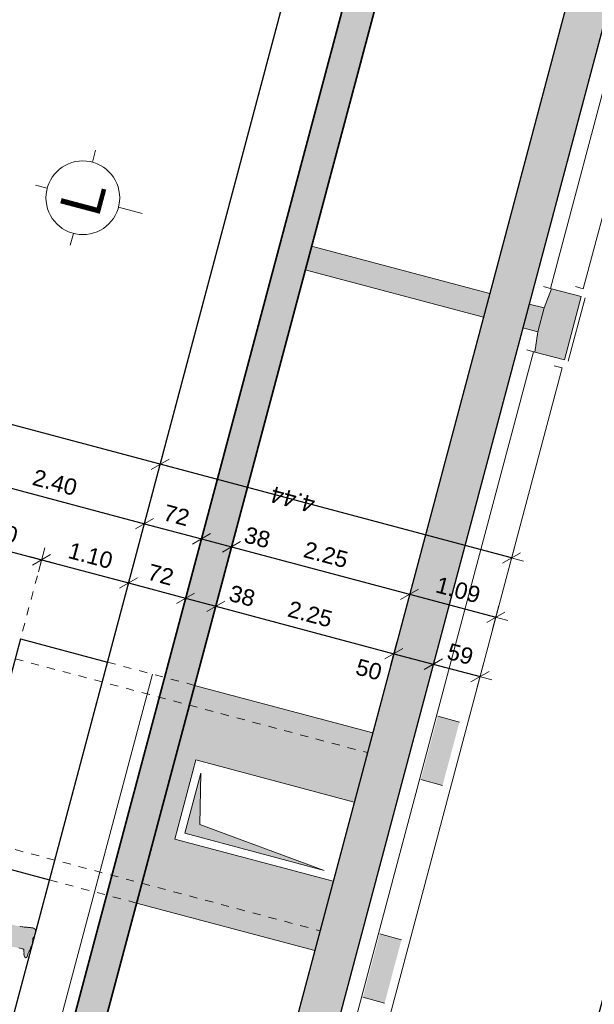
# Model space of a CAD drawing. Header units: metres. Extents: x 4462557 to 4462755, y 5328146 to 5328388.
# Tile 96 of 149: x 4462613.39 to 4462620.41, y 5328304.46 to 5328316.48. Entities that reach past the tile are written whole.
import ezdxf

# ---------------------------------------------------------------- set-up
doc = ezdxf.new("R2010")
doc.units = ezdxf.units.M
doc.header["$PDMODE"] = 65
doc.linetypes.add('AUSGEZOGEN', pattern=[0])
doc.linetypes.add('VERDECKT2_S2', pattern=[0.15, 0.1, -0.05])
for name, color, linetype, lineweight in [('Maßlinie_Allgemein', 7, 'AUSGEZOGEN', 13), ('Raum', 7, 'AUSGEZOGEN', 13), ('Schraffur', 7, 'AUSGEZOGEN', 158), ('Standard', 7, 'AUSGEZOGEN', 13)]:
    doc.layers.add(name, color=color, linetype=linetype, lineweight=lineweight)
doc.styles.add('ARIAL', font='ARIAL.TTF')
doc.dimstyles.new('_DIMSTYLE_10', dxfattribs={"dimtxt": 0.2, "dimasz": 0.3, "dimexe": 0, "dimexo": 1e-06, "dimgap": 0.1, "dimtad": 2, "dimdec": 3, "dimrnd": 0.005, "dimzin": 4, "dimdsep": 46, "dimtxsty": 'ARIAL', "dimblk1": 'ALL_ML_STRICH', "dimblk2": 'ALL_ML_STRICH', "dimsah": 1, "dimcen": 0, "dimse1": 1, "dimse2": 1, "dimclrd": 7, "dimclre": 7, "dimclrt": 7, "dimadec": 0, "dimazin": 0, "dimtfac": 1, "dimtdec": 0, "dimtix": 1, "dimtmove": 2, "dimatfit": 3, "dimfxl": 0, "dimtzin": 0, "dimlwd": 0, "dimlwe": 13, "dimarcsym": 0})
doc.dimstyles.new('_DIMSTYLE_18', dxfattribs={"dimtxt": 0.2, "dimasz": 0.3, "dimexe": 0, "dimexo": 0, "dimgap": 0.1, "dimtad": 2, "dimrnd": 0.01, "dimzin": 4, "dimdsep": 46, "dimtxsty": 'ARIAL', "dimblk1": 'ALL_ML_STRICH', "dimblk2": 'ALL_ML_STRICH', "dimsah": 1, "dimcen": 0, "dimclrd": 7, "dimclre": 7, "dimclrt": 7, "dimadec": 0, "dimazin": 0, "dimtfac": 1, "dimtdec": 0, "dimtix": 1, "dimtmove": 2, "dimatfit": 3, "dimfxl": 0, "dimtzin": 0, "dimlwd": 0, "dimlwe": 13, "dimarcsym": 0})
doc.dimstyles.new('_DIMSTYLE_19', dxfattribs={"dimtxt": 0.2, "dimasz": 0.3, "dimexe": 0, "dimexo": 0, "dimgap": 0.1, "dimtad": 2, "dimdec": 1, "dimlfac": 100, "dimrnd": 1, "dimzin": 4, "dimdsep": 46, "dimtxsty": 'ARIAL', "dimblk1": 'ALL_ML_STRICH', "dimblk2": 'ALL_ML_STRICH', "dimsah": 1, "dimcen": 0, "dimclrd": 7, "dimclre": 7, "dimclrt": 7, "dimadec": 0, "dimazin": 0, "dimtfac": 1, "dimtdec": 0, "dimtix": 1, "dimtmove": 2, "dimatfit": 3, "dimfxl": 0, "dimtvp": 1.2, "dimtzin": 0, "dimlwd": 0, "dimlwe": 13, "dimarcsym": 0})
doc.dimstyles.new('_DIMSTYLE_3', dxfattribs={"dimtxt": 0.2, "dimasz": 0.3, "dimexe": 0, "dimexo": 0, "dimgap": 0.1, "dimtad": 2, "dimrnd": 0.005, "dimzin": 4, "dimdsep": 46, "dimtxsty": 'ARIAL', "dimblk1": 'ALL_ML_STRICH', "dimblk2": 'ALL_ML_STRICH', "dimsah": 1, "dimcen": 0, "dimclrd": 7, "dimclre": 7, "dimclrt": 7, "dimadec": 0, "dimazin": 0, "dimtfac": 1, "dimtdec": 0, "dimtix": 1, "dimtmove": 2, "dimatfit": 3, "dimfxl": 0, "dimtzin": 0, "dimlwd": 0, "dimlwe": 13, "dimarcsym": 0})
doc.dimstyles.new('_DIMSTYLE_34', dxfattribs={"dimtxt": 0.2, "dimasz": 0.3, "dimexe": 0, "dimexo": 0, "dimgap": 0.1, "dimtad": 0, "dimdec": 1, "dimlfac": 100, "dimrnd": 1, "dimzin": 4, "dimdsep": 46, "dimtxsty": 'ARIAL', "dimblk1": 'ALL_ML_STRICH', "dimblk2": 'ALL_ML_STRICH', "dimsah": 1, "dimcen": 0, "dimclrd": 7, "dimclre": 7, "dimclrt": 7, "dimadec": 0, "dimazin": 0, "dimtfac": 1, "dimtdec": 0, "dimtix": 1, "dimtmove": 2, "dimatfit": 3, "dimfxl": 0, "dimtvp": 1.2, "dimtzin": 0, "dimlwd": 0, "dimlwe": 13, "dimarcsym": 0})
doc.dimstyles.new('_DIMSTYLE_5', dxfattribs={"dimtxt": 0.2, "dimasz": 0.3, "dimexe": 0, "dimexo": 0, "dimgap": 0.1, "dimtad": 2, "dimdec": 3, "dimrnd": 0.005, "dimzin": 4, "dimdsep": 46, "dimtxsty": 'ARIAL', "dimblk1": 'ALL_ML_STRICH', "dimblk2": 'ALL_ML_STRICH', "dimsah": 1, "dimcen": 0, "dimclrd": 7, "dimclre": 7, "dimclrt": 7, "dimadec": 0, "dimazin": 0, "dimtfac": 1, "dimtdec": 0, "dimtix": 1, "dimtmove": 2, "dimatfit": 3, "dimfxl": 0, "dimtzin": 0, "dimlwd": 0, "dimlwe": 13, "dimarcsym": 0})

# ---------------------------------------------------------------- blocks, each defined once
blk = doc.blocks.new('COMPLEXOBJECT_28')
at = {"layer": 'Standard', "color": 7, "linetype": 'AUSGEZOGEN', "lineweight": 18}
for p, q in [((4462614.28, 5328314.743), (4462614.319, 5328314.888)), ((4462613.729, 5328314.424), (4462613.584, 5328314.462)), ((4462614.599, 5328314.192), (4462614.889, 5328314.115)), ((4462614.048, 5328313.873), (4462614.01, 5328313.728))]:
    blk.add_line(p, q, dxfattribs=at)
blk.add_circle((4462614.164, 5328314.308), 0.45, dxfattribs=at)
blk = doc.blocks.new('ALL_ML_STRICH')
at = {"color": 0, "linetype": 'ByBlock', "lineweight": -2}
for p, q in [((0, -0.5), (0, 0.5)), ((-1, 0), (0.5, 0)), ((-0.3, -0.3), (0.3, 0.3))]:
    blk.add_line(p, q, dxfattribs=at)
blk = doc.blocks.new('*D159')
at = {"layer": 'DEFPOINTS', "color": 7, "linetype": 'AUSGEZOGEN', "lineweight": 13}
for p in [(4462629.534, 5328312.248), (4462615.183, 5328245.736), (4462620.256, 5328244.385)]:
    blk.add_point(p, dxfattribs=at)
at = {"layer": 'Maßlinie_Allgemein', "color": 7, "linetype": 'AUSGEZOGEN', "lineweight": -2}
blk.add_line((4462615.183, 5328245.736), (4462632.675, 5328311.412), dxfattribs=at)
at = {"layer": 'Maßlinie_Allgemein', "color": 7, "linetype": 'AUSGEZOGEN', "lineweight": 13, "xscale": 0.3, "yscale": 0.3, "zscale": 0.3}
for p, rotation in [((4462632.675, 5328311.412), 75.08618508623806), ((4462615.183, 5328245.736), 255.0861850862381)]:
    blk.add_blockref('ALL_ML_STRICH', p, dxfattribs=dict(at, rotation=rotation))
at = {"layer": 'Maßlinie_Allgemein', "color": 7, "linetype": 'AUSGEZOGEN', "lineweight": 13, "insert": (4462623.739, 5328278.652), "char_height": 0.2, "width": 1.2, "attachment_point": 5, "rotation": 75.0862, "style": 'ARIAL'}
blk.add_mtext('\\A1;{\\A1;{67.96\\H0.132000;\\S5^ ;}}', dxfattribs=at)
blk = doc.blocks.new('*D481')
at = {"layer": 'DEFPOINTS', "color": 7, "linetype": 'AUSGEZOGEN', "lineweight": 13}
for p in [(4462612.404, 5328310.223), (4462612.211, 5328309.499), (4462613.403, 5328308.922)]:
    blk.add_point(p, dxfattribs=at)
at = {"layer": 'Maßlinie_Allgemein', "color": 7, "linetype": 'AUSGEZOGEN', "lineweight": -2}
for p, q in [((4462612.404, 5328310.223), (4462612.404, 5328310.223)), ((4462612.404, 5328310.223), (4462613.66, 5328309.889)), ((4462613.66, 5328309.889), (4462613.66, 5328309.889))]:
    blk.add_line(p, q, dxfattribs=at)
at = {"layer": 'Maßlinie_Allgemein', "color": 7, "linetype": 'AUSGEZOGEN', "lineweight": 13, "xscale": 0.3, "yscale": 0.3, "zscale": 0.3}
for p, rotation in [((4462612.404, 5328310.223), 165.0861852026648), ((4462613.66, 5328309.889), 345.0861852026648)]:
    blk.add_blockref('ALL_ML_STRICH', p, dxfattribs=dict(at, rotation=rotation))
at = {"layer": 'Maßlinie_Allgemein', "color": 7, "linetype": 'AUSGEZOGEN', "lineweight": 13, "insert": (4462613.099, 5328310.249), "char_height": 0.2, "width": 0.8, "attachment_point": 5, "rotation": 345.0862, "style": 'ARIAL'}
blk.add_mtext('\\A1;{\\A1;{1.30\\H0.132000;\\S^ ;}}', dxfattribs=at)
blk = doc.blocks.new('*D482')
at = {"layer": 'DEFPOINTS', "color": 7, "linetype": 'AUSGEZOGEN', "lineweight": 13}
for p in [(4462613.66, 5328309.889), (4462613.403, 5328308.922), (4462614.466, 5328308.639)]:
    blk.add_point(p, dxfattribs=at)
at = {"layer": 'Maßlinie_Allgemein', "color": 7, "linetype": 'AUSGEZOGEN', "lineweight": -2}
for p, q in [((4462613.66, 5328309.889), (4462613.66, 5328309.889)), ((4462613.66, 5328309.889), (4462614.723, 5328309.606)), ((4462614.723, 5328309.606), (4462614.723, 5328309.606))]:
    blk.add_line(p, q, dxfattribs=at)
at = {"layer": 'Maßlinie_Allgemein', "color": 7, "linetype": 'AUSGEZOGEN', "lineweight": 13, "xscale": 0.3, "yscale": 0.3, "zscale": 0.3}
for p, rotation in [((4462613.66, 5328309.889), 165.0861852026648), ((4462614.723, 5328309.606), 345.0861852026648)]:
    blk.add_blockref('ALL_ML_STRICH', p, dxfattribs=dict(at, rotation=rotation))
at = {"layer": 'Maßlinie_Allgemein', "color": 7, "linetype": 'AUSGEZOGEN', "lineweight": 13, "insert": (4462614.258, 5328309.94), "char_height": 0.2, "width": 0.8, "attachment_point": 5, "rotation": 345.0862, "style": 'ARIAL'}
blk.add_mtext('\\A1;{\\A1;{1.10\\H0.132000;\\S^ ;}}', dxfattribs=at)
blk = doc.blocks.new('*D483')
at = {"layer": 'DEFPOINTS', "color": 7, "linetype": 'AUSGEZOGEN', "lineweight": 13}
for p in [(4462614.723, 5328309.606), (4462614.466, 5328308.639), (4462615.161, 5328308.454)]:
    blk.add_point(p, dxfattribs=at)
at = {"layer": 'Maßlinie_Allgemein', "color": 7, "linetype": 'AUSGEZOGEN', "lineweight": -2}
for p, q in [((4462614.723, 5328309.606), (4462614.723, 5328309.606)), ((4462614.723, 5328309.606), (4462615.419, 5328309.42)), ((4462615.419, 5328309.42), (4462615.419, 5328309.42))]:
    blk.add_line(p, q, dxfattribs=at)
at = {"layer": 'Maßlinie_Allgemein', "color": 7, "linetype": 'AUSGEZOGEN', "lineweight": 13, "xscale": 0.3, "yscale": 0.3, "zscale": 0.3}
for p, rotation in [((4462614.723, 5328309.606), 165.0861852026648), ((4462615.419, 5328309.42), 345.0861852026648)]:
    blk.add_blockref('ALL_ML_STRICH', p, dxfattribs=dict(at, rotation=rotation))
at = {"layer": 'Maßlinie_Allgemein', "color": 7, "linetype": 'AUSGEZOGEN', "lineweight": 13, "insert": (4462615.115, 5328309.708), "char_height": 0.2, "width": 0.8, "attachment_point": 5, "rotation": 345.0862, "style": 'ARIAL'}
blk.add_mtext('\\A1;{\\A1;{72\\H0.132000;\\S^ ;}}', dxfattribs=at)
blk = doc.blocks.new('*D484')
at = {"layer": 'DEFPOINTS', "color": 7, "linetype": 'AUSGEZOGEN', "lineweight": 13}
for p in [(4462615.419, 5328309.42), (4462615.161, 5328308.454), (4462615.529, 5328308.356)]:
    blk.add_point(p, dxfattribs=at)
at = {"layer": 'Maßlinie_Allgemein', "color": 7, "linetype": 'AUSGEZOGEN', "lineweight": -2}
for p, q in [((4462615.419, 5328309.42), (4462615.419, 5328309.42)), ((4462615.419, 5328309.42), (4462615.786, 5328309.322)), ((4462615.786, 5328309.322), (4462615.786, 5328309.322))]:
    blk.add_line(p, q, dxfattribs=at)
at = {"layer": 'Maßlinie_Allgemein', "color": 7, "linetype": 'AUSGEZOGEN', "lineweight": 13, "xscale": 0.3, "yscale": 0.3, "zscale": 0.3}
for p, rotation in [((4462615.419, 5328309.42), 165.0861852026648), ((4462615.786, 5328309.322), 345.0861852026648)]:
    blk.add_blockref('ALL_ML_STRICH', p, dxfattribs=dict(at, rotation=rotation))
at = {"layer": 'Maßlinie_Allgemein', "color": 7, "linetype": 'AUSGEZOGEN', "lineweight": 13, "insert": (4462616.109, 5328309.448), "char_height": 0.2, "width": 0.8, "attachment_point": 5, "rotation": 345.0862, "style": 'ARIAL'}
blk.add_mtext('\\A1;{\\A1;{38\\H0.132000;\\S^ ;}}', dxfattribs=at)
blk = doc.blocks.new('*D485')
at = {"layer": 'DEFPOINTS', "color": 7, "linetype": 'AUSGEZOGEN', "lineweight": 13}
for p in [(4462615.786, 5328309.322), (4462615.529, 5328308.356), (4462617.703, 5328307.777)]:
    blk.add_point(p, dxfattribs=at)
at = {"layer": 'Maßlinie_Allgemein', "color": 7, "linetype": 'AUSGEZOGEN', "lineweight": -2}
for p, q in [((4462615.786, 5328309.322), (4462615.786, 5328309.322)), ((4462615.786, 5328309.322), (4462617.96, 5328308.743)), ((4462617.96, 5328308.743), (4462617.96, 5328308.743))]:
    blk.add_line(p, q, dxfattribs=at)
at = {"layer": 'Maßlinie_Allgemein', "color": 7, "linetype": 'AUSGEZOGEN', "lineweight": 13, "xscale": 0.3, "yscale": 0.3, "zscale": 0.3}
for p, rotation in [((4462615.786, 5328309.322), 165.0861852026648), ((4462617.96, 5328308.743), 345.0861852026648)]:
    blk.add_blockref('ALL_ML_STRICH', p, dxfattribs=dict(at, rotation=rotation))
at = {"layer": 'Maßlinie_Allgemein', "color": 7, "linetype": 'AUSGEZOGEN', "lineweight": 13, "insert": (4462616.939, 5328309.226), "char_height": 0.2, "width": 0.8, "attachment_point": 5, "rotation": 345.0862, "style": 'ARIAL'}
blk.add_mtext('\\A1;{\\A1;{2.25\\H0.132000;\\S^ ;}}', dxfattribs=at)
blk = doc.blocks.new('*D486')
at = {"layer": 'DEFPOINTS', "color": 7, "linetype": 'AUSGEZOGEN', "lineweight": 13}
for p in [(4462617.96, 5328308.743), (4462617.703, 5328307.777), (4462616.127, 5328299.918)]:
    blk.add_point(p, dxfattribs=at)
at = {"layer": 'Maßlinie_Allgemein', "color": 7, "linetype": 'AUSGEZOGEN', "lineweight": -2}
for p, q in [((4462617.96, 5328308.743), (4462617.96, 5328308.743)), ((4462617.96, 5328308.743), (4462618.443, 5328308.615)), ((4462618.443, 5328308.615), (4462618.443, 5328308.615))]:
    blk.add_line(p, q, dxfattribs=at)
at = {"layer": 'Maßlinie_Allgemein', "color": 7, "linetype": 'AUSGEZOGEN', "lineweight": 13, "xscale": 0.3, "yscale": 0.3, "zscale": 0.3}
for p, rotation in [((4462617.96, 5328308.743), 165.0861852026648), ((4462618.443, 5328308.615), 345.0861852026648)]:
    blk.add_blockref('ALL_ML_STRICH', p, dxfattribs=dict(at, rotation=rotation))
at = {"layer": 'Maßlinie_Allgemein', "color": 7, "linetype": 'AUSGEZOGEN', "lineweight": 13, "insert": (4462617.656, 5328308.549), "char_height": 0.2, "width": 0.8, "attachment_point": 5, "rotation": 345.0862, "style": 'ARIAL'}
blk.add_mtext('\\A1;{\\A1;{50\\H0.132000;\\S^ ;}}', dxfattribs=at)
blk = doc.blocks.new('*D487')
at = {"layer": 'DEFPOINTS', "color": 7, "linetype": 'AUSGEZOGEN', "lineweight": 13}
for p in [(4462618.443, 5328308.615), (4462616.127, 5328299.918), (4462616.761, 5328300.008)]:
    blk.add_point(p, dxfattribs=at)
at = {"layer": 'Maßlinie_Allgemein', "color": 7, "linetype": 'AUSGEZOGEN', "lineweight": -2}
for p, q in [((4462618.443, 5328308.615), (4462618.443, 5328308.615)), ((4462618.443, 5328308.615), (4462619.013, 5328308.463)), ((4462619.013, 5328308.463), (4462619.013, 5328308.463))]:
    blk.add_line(p, q, dxfattribs=at)
at = {"layer": 'Maßlinie_Allgemein', "color": 7, "linetype": 'AUSGEZOGEN', "lineweight": 13, "xscale": 0.3, "yscale": 0.3, "zscale": 0.3}
for p, rotation in [((4462618.443, 5328308.615), 165.0861852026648), ((4462619.013, 5328308.463), 345.0861852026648)]:
    blk.add_blockref('ALL_ML_STRICH', p, dxfattribs=dict(at, rotation=rotation))
at = {"layer": 'Maßlinie_Allgemein', "color": 7, "linetype": 'AUSGEZOGEN', "lineweight": 13, "insert": (4462618.772, 5328308.738), "char_height": 0.2, "width": 0.8, "attachment_point": 5, "rotation": 345.0862, "style": 'ARIAL'}
blk.add_mtext('\\A1;{\\A1;{59\\H0.132000;\\S^ ;}}', dxfattribs=at)
blk = doc.blocks.new('*D489')
at = {"layer": 'DEFPOINTS', "color": 7, "linetype": 'AUSGEZOGEN', "lineweight": 13}
for p in [(4462612.597, 5328310.948), (4462612.211, 5328309.499), (4462614.466, 5328308.639)]:
    blk.add_point(p, dxfattribs=at)
at = {"layer": 'Maßlinie_Allgemein', "color": 7, "linetype": 'AUSGEZOGEN', "lineweight": -2}
for p, q in [((4462612.597, 5328310.948), (4462612.597, 5328310.948)), ((4462612.597, 5328310.948), (4462614.916, 5328310.33)), ((4462614.916, 5328310.33), (4462614.916, 5328310.33))]:
    blk.add_line(p, q, dxfattribs=at)
at = {"layer": 'Maßlinie_Allgemein', "color": 7, "linetype": 'AUSGEZOGEN', "lineweight": 13, "xscale": 0.3, "yscale": 0.3, "zscale": 0.3}
for p, rotation in [((4462612.597, 5328310.948), 165.0861851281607), ((4462614.916, 5328310.33), 345.0861851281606)]:
    blk.add_blockref('ALL_ML_STRICH', p, dxfattribs=dict(at, rotation=rotation))
at = {"layer": 'Maßlinie_Allgemein', "color": 7, "linetype": 'AUSGEZOGEN', "lineweight": 13, "insert": (4462613.823, 5328310.832), "char_height": 0.2, "width": 0.8, "attachment_point": 5, "rotation": 345.0862, "style": 'ARIAL'}
blk.add_mtext('\\A1;{\\A1;{2.40\\H0.132000;\\S^ ;}}', dxfattribs=at)
blk = doc.blocks.new('*D490')
at = {"layer": 'DEFPOINTS', "color": 7, "linetype": 'AUSGEZOGEN', "lineweight": 13}
for p in [(4462614.916, 5328310.33), (4462614.466, 5328308.639), (4462615.161, 5328308.454)]:
    blk.add_point(p, dxfattribs=at)
at = {"layer": 'Maßlinie_Allgemein', "color": 7, "linetype": 'AUSGEZOGEN', "lineweight": -2}
for p, q in [((4462614.916, 5328310.33), (4462614.916, 5328310.33)), ((4462614.916, 5328310.33), (4462615.612, 5328310.145)), ((4462615.612, 5328310.145), (4462615.612, 5328310.145))]:
    blk.add_line(p, q, dxfattribs=at)
at = {"layer": 'Maßlinie_Allgemein', "color": 7, "linetype": 'AUSGEZOGEN', "lineweight": 13, "xscale": 0.3, "yscale": 0.3, "zscale": 0.3}
for p, rotation in [((4462614.916, 5328310.33), 165.0861851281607), ((4462615.612, 5328310.145), 345.0861851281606)]:
    blk.add_blockref('ALL_ML_STRICH', p, dxfattribs=dict(at, rotation=rotation))
at = {"layer": 'Maßlinie_Allgemein', "color": 7, "linetype": 'AUSGEZOGEN', "lineweight": 13, "insert": (4462615.308, 5328310.433), "char_height": 0.2, "width": 0.8, "attachment_point": 5, "rotation": 345.0862, "style": 'ARIAL'}
blk.add_mtext('\\A1;{\\A1;{72\\H0.132000;\\S^ ;}}', dxfattribs=at)
blk = doc.blocks.new('*D491')
at = {"layer": 'DEFPOINTS', "color": 7, "linetype": 'AUSGEZOGEN', "lineweight": 13}
for p in [(4462615.612, 5328310.145), (4462615.161, 5328308.454), (4462615.529, 5328308.356)]:
    blk.add_point(p, dxfattribs=at)
at = {"layer": 'Maßlinie_Allgemein', "color": 7, "linetype": 'AUSGEZOGEN', "lineweight": -2}
for p, q in [((4462615.612, 5328310.145), (4462615.612, 5328310.145)), ((4462615.612, 5328310.145), (4462615.979, 5328310.047)), ((4462615.979, 5328310.047), (4462615.979, 5328310.047))]:
    blk.add_line(p, q, dxfattribs=at)
at = {"layer": 'Maßlinie_Allgemein', "color": 7, "linetype": 'AUSGEZOGEN', "lineweight": 13, "xscale": 0.3, "yscale": 0.3, "zscale": 0.3}
for p, rotation in [((4462615.612, 5328310.145), 165.0861851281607), ((4462615.979, 5328310.047), 345.0861851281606)]:
    blk.add_blockref('ALL_ML_STRICH', p, dxfattribs=dict(at, rotation=rotation))
at = {"layer": 'Maßlinie_Allgemein', "color": 7, "linetype": 'AUSGEZOGEN', "lineweight": 13, "insert": (4462616.294, 5328310.162), "char_height": 0.2, "width": 0.8, "attachment_point": 5, "rotation": 345.0862, "style": 'ARIAL'}
blk.add_mtext('\\A1;{\\A1;{38\\H0.132000;\\S^ ;}}', dxfattribs=at)
blk = doc.blocks.new('*D492')
at = {"layer": 'DEFPOINTS', "color": 7, "linetype": 'AUSGEZOGEN', "lineweight": 13}
for p in [(4462615.979, 5328310.047), (4462615.529, 5328308.356), (4462617.703, 5328307.777)]:
    blk.add_point(p, dxfattribs=at)
at = {"layer": 'Maßlinie_Allgemein', "color": 7, "linetype": 'AUSGEZOGEN', "lineweight": -2}
for p, q in [((4462615.979, 5328310.047), (4462615.979, 5328310.047)), ((4462615.979, 5328310.047), (4462618.153, 5328309.468)), ((4462618.153, 5328309.468), (4462618.153, 5328309.468))]:
    blk.add_line(p, q, dxfattribs=at)
at = {"layer": 'Maßlinie_Allgemein', "color": 7, "linetype": 'AUSGEZOGEN', "lineweight": 13, "xscale": 0.3, "yscale": 0.3, "zscale": 0.3}
for p, rotation in [((4462615.979, 5328310.047), 165.0861851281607), ((4462618.153, 5328309.468), 345.0861851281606)]:
    blk.add_blockref('ALL_ML_STRICH', p, dxfattribs=dict(at, rotation=rotation))
at = {"layer": 'Maßlinie_Allgemein', "color": 7, "linetype": 'AUSGEZOGEN', "lineweight": 13, "insert": (4462617.132, 5328309.951), "char_height": 0.2, "width": 0.8, "attachment_point": 5, "rotation": 345.0862, "style": 'ARIAL'}
blk.add_mtext('\\A1;{\\A1;{2.25\\H0.132000;\\S^ ;}}', dxfattribs=at)
blk = doc.blocks.new('*D493')
at = {"layer": 'DEFPOINTS', "color": 7, "linetype": 'AUSGEZOGEN', "lineweight": 13}
for p in [(4462618.153, 5328309.468), (4462617.703, 5328307.777), (4462616.761, 5328300.008)]:
    blk.add_point(p, dxfattribs=at)
at = {"layer": 'Maßlinie_Allgemein', "color": 7, "linetype": 'AUSGEZOGEN', "lineweight": -2}
for p, q in [((4462618.153, 5328309.468), (4462618.153, 5328309.468)), ((4462618.153, 5328309.468), (4462619.206, 5328309.188)), ((4462619.206, 5328309.188), (4462619.206, 5328309.188))]:
    blk.add_line(p, q, dxfattribs=at)
at = {"layer": 'Maßlinie_Allgemein', "color": 7, "linetype": 'AUSGEZOGEN', "lineweight": 13, "xscale": 0.3, "yscale": 0.3, "zscale": 0.3}
for p, rotation in [((4462618.153, 5328309.468), 165.0861851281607), ((4462619.206, 5328309.188), 345.0861851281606)]:
    blk.add_blockref('ALL_ML_STRICH', p, dxfattribs=dict(at, rotation=rotation))
at = {"layer": 'Maßlinie_Allgemein', "color": 7, "linetype": 'AUSGEZOGEN', "lineweight": 13, "insert": (4462618.746, 5328309.521), "char_height": 0.2, "width": 0.8, "attachment_point": 5, "rotation": 345.0862, "style": 'ARIAL'}
blk.add_mtext('\\A1;{\\A1;{1.09\\H0.132000;\\S^ ;}}', dxfattribs=at)
blk = doc.blocks.new('*D494')
at = {"layer": 'DEFPOINTS', "color": 7, "linetype": 'AUSGEZOGEN', "lineweight": 13}
for p in [(4462619.399, 5328309.912), (4462614.466, 5328308.639), (4462616.761, 5328300.008)]:
    blk.add_point(p, dxfattribs=at)
at = {"layer": 'Maßlinie_Allgemein', "color": 7, "linetype": 'AUSGEZOGEN', "lineweight": -2}
for p, q in [((4462615.109, 5328311.055), (4462615.109, 5328311.055)), ((4462619.399, 5328309.912), (4462615.109, 5328311.055)), ((4462619.399, 5328309.912), (4462619.399, 5328309.912))]:
    blk.add_line(p, q, dxfattribs=at)
at = {"layer": 'Maßlinie_Allgemein', "color": 7, "linetype": 'AUSGEZOGEN', "lineweight": 13, "xscale": 0.3, "yscale": 0.3, "zscale": 0.3}
for p, rotation in [((4462615.109, 5328311.055), 165.0861850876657), ((4462619.399, 5328309.912), 345.0861850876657)]:
    blk.add_blockref('ALL_ML_STRICH', p, dxfattribs=dict(at, rotation=rotation))
at = {"layer": 'Maßlinie_Allgemein', "color": 7, "linetype": 'AUSGEZOGEN', "lineweight": 13, "insert": (4462616.727, 5328310.624), "char_height": 0.2, "width": 0.8, "attachment_point": 5, "rotation": 165.0862, "style": 'ARIAL'}
blk.add_mtext('\\A1;{\\A1;{4.44\\H0.132000;\\S^ ;}}', dxfattribs=at)
blk = doc.blocks.new('*D495')
at = {"layer": 'DEFPOINTS', "color": 7, "linetype": 'AUSGEZOGEN', "lineweight": 13}
for p in [(4462615.109, 5328311.055), (4462614.466, 5328308.639), (4462610.925, 5328308.159)]:
    blk.add_point(p, dxfattribs=at)
at = {"layer": 'Maßlinie_Allgemein', "color": 7, "linetype": 'AUSGEZOGEN', "lineweight": -2}
for p, q in [((4462611.923, 5328311.904), (4462611.923, 5328311.904)), ((4462615.109, 5328311.055), (4462611.923, 5328311.904)), ((4462615.109, 5328311.055), (4462615.109, 5328311.055))]:
    blk.add_line(p, q, dxfattribs=at)
at = {"layer": 'Maßlinie_Allgemein', "color": 7, "linetype": 'AUSGEZOGEN', "lineweight": 13, "xscale": 0.3, "yscale": 0.3, "zscale": 0.3}
for p, rotation in [((4462611.923, 5328311.904), 165.0861850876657), ((4462615.109, 5328311.055), 345.0861850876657)]:
    blk.add_blockref('ALL_ML_STRICH', p, dxfattribs=dict(at, rotation=rotation))
at = {"layer": 'Maßlinie_Allgemein', "color": 7, "linetype": 'AUSGEZOGEN', "lineweight": 13, "insert": (4462612.99, 5328311.623), "char_height": 0.2, "width": 0.8, "attachment_point": 5, "rotation": 165.0862, "style": 'ARIAL'}
blk.add_mtext('\\A1;{\\A1;{3.30\\H0.132000;\\S^ ;}}', dxfattribs=at)
blk = doc.blocks.new('*D507')
at = {"layer": 'DEFPOINTS', "color": 7, "linetype": 'AUSGEZOGEN', "lineweight": 13}
for p in [(4462624.585, 5328330.936), (4462600.576, 5328252.213), (4462607.63, 5328250.335)]:
    blk.add_point(p, dxfattribs=at)
at = {"layer": 'Maßlinie_Allgemein', "color": 7, "linetype": 'AUSGEZOGEN', "lineweight": -2}
for p, q in [((4462607.63, 5328250.335), (4462628.798, 5328329.814)), ((4462628.798, 5328329.814), (4462628.798, 5328329.814)), ((4462607.63, 5328250.335), (4462607.63, 5328250.335))]:
    blk.add_line(p, q, dxfattribs=at)
at = {"layer": 'Maßlinie_Allgemein', "color": 7, "linetype": 'AUSGEZOGEN', "lineweight": 13, "xscale": 0.3, "yscale": 0.3, "zscale": 0.3}
for p, rotation in [((4462628.798, 5328329.814), 75.08618496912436), ((4462607.63, 5328250.335), 255.0861849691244)]:
    blk.add_blockref('ALL_ML_STRICH', p, dxfattribs=dict(at, rotation=rotation))
at = {"layer": 'Maßlinie_Allgemein', "color": 7, "linetype": 'AUSGEZOGEN', "lineweight": 13, "insert": (4462618.019, 5328290.132), "char_height": 0.2, "width": 1, "attachment_point": 5, "rotation": 75.0862, "style": 'ARIAL'}
blk.add_mtext('\\A1;{\\A1;{82.25\\H0.132000;\\S^ ;}}', dxfattribs=at)
blk = doc.blocks.new('*D510')
at = {"layer": 'DEFPOINTS', "color": 7, "linetype": 'AUSGEZOGEN', "lineweight": 13}
for p in [(4462624.585, 5328330.936), (4462595.124, 5328235.125), (4462603.743, 5328232.829)]:
    blk.add_point(p, dxfattribs=at)
at = {"layer": 'Maßlinie_Allgemein', "color": 7, "linetype": 'AUSGEZOGEN', "lineweight": -2}
for p, q in [((4462603.743, 5328232.829), (4462629.523, 5328329.621)), ((4462629.523, 5328329.621), (4462629.523, 5328329.621)), ((4462603.743, 5328232.829), (4462603.743, 5328232.829))]:
    blk.add_line(p, q, dxfattribs=at)
at = {"layer": 'Maßlinie_Allgemein', "color": 7, "linetype": 'AUSGEZOGEN', "lineweight": 13, "xscale": 0.3, "yscale": 0.3, "zscale": 0.3}
for p, rotation in [((4462629.523, 5328329.621), 75.08618496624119), ((4462603.743, 5328232.829), 255.0861849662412)]:
    blk.add_blockref('ALL_ML_STRICH', p, dxfattribs=dict(at, rotation=rotation))
at = {"layer": 'Maßlinie_Allgemein', "color": 7, "linetype": 'AUSGEZOGEN', "lineweight": 13, "insert": (4462616.441, 5328281.296), "char_height": 0.2, "width": 1.4, "attachment_point": 5, "rotation": 75.0862, "style": 'ARIAL'}
blk.add_mtext('\\A1;{\\A1;{100.16\\H0.132000;\\S5^ ;}}', dxfattribs=at)
blk = doc.blocks.new('*D517')
at = {"layer": 'DEFPOINTS', "color": 7, "linetype": 'AUSGEZOGEN', "lineweight": 13}
for p in [(4462624.337, 5328330.743), (4462613.407, 5328289.704), (4462616.354, 5328288.919)]:
    blk.add_point(p, dxfattribs=at)
at = {"layer": 'Maßlinie_Allgemein', "color": 7, "linetype": 'AUSGEZOGEN', "lineweight": -2}
for p, q in [((4462616.354, 5328288.919), (4462627.284, 5328329.958)), ((4462627.284, 5328329.958), (4462627.284, 5328329.958)), ((4462616.354, 5328288.919), (4462616.354, 5328288.919))]:
    blk.add_line(p, q, dxfattribs=at)
at = {"layer": 'Maßlinie_Allgemein', "color": 7, "linetype": 'AUSGEZOGEN', "lineweight": 13, "xscale": 0.3, "yscale": 0.3, "zscale": 0.3}
for p, rotation in [((4462627.284, 5328329.958), 75.08618456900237), ((4462616.354, 5328288.919), 255.0861845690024)]:
    blk.add_blockref('ALL_ML_STRICH', p, dxfattribs=dict(at, rotation=rotation))
at = {"layer": 'Maßlinie_Allgemein', "color": 7, "linetype": 'AUSGEZOGEN', "lineweight": 13, "insert": (4462621.627, 5328309.497), "char_height": 0.2, "width": 1, "attachment_point": 5, "rotation": 75.0862, "style": 'ARIAL'}
blk.add_mtext('\\A1;{\\A1;{42.47\\H0.132000;\\S^ ;}}', dxfattribs=at)
blk = doc.blocks.new('*D525')
at = {"layer": 'DEFPOINTS', "color": 7, "linetype": 'AUSGEZOGEN', "lineweight": 13}
for p in [(4462624.52, 5328330.694), (4462603.297, 5328251.747), (4462606.969, 5328250.769)]:
    blk.add_point(p, dxfattribs=at)
at = {"layer": 'Maßlinie_Allgemein', "color": 7, "linetype": 'AUSGEZOGEN', "lineweight": -2}
for p, q in [((4462606.969, 5328250.769), (4462628.009, 5328329.765)), ((4462628.009, 5328329.765), (4462628.009, 5328329.765)), ((4462606.969, 5328250.769), (4462606.969, 5328250.769))]:
    blk.add_line(p, q, dxfattribs=at)
at = {"layer": 'Maßlinie_Allgemein', "color": 7, "linetype": 'AUSGEZOGEN', "lineweight": 13, "xscale": 0.3, "yscale": 0.3, "zscale": 0.3}
for p, rotation in [((4462628.009, 5328329.765), 75.08618456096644), ((4462606.969, 5328250.769), 255.0861845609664)]:
    blk.add_blockref('ALL_ML_STRICH', p, dxfattribs=dict(at, rotation=rotation))
at = {"layer": 'Maßlinie_Allgemein', "color": 7, "linetype": 'AUSGEZOGEN', "lineweight": 13, "insert": (4462617.294, 5328290.325), "char_height": 0.2, "width": 1, "attachment_point": 5, "rotation": 75.0862, "style": 'ARIAL'}
blk.add_mtext('\\A1;{\\A1;{81.75\\H0.132000;\\S^ ;}}', dxfattribs=at)

msp = doc.modelspace()

# ---------------------------------------------------------------- hatches: boundary and pattern name
at = {"layer": 'Schraffur', "linetype": 'AUSGEZOGEN', "lineweight": 18}
h = msp.add_hatch(dxfattribs=at)
h.set_pattern_fill('SCHRAFFUR_7', scale=0.1, angle=65, style=0, pattern_type=2)
h.set_pattern_definition([(110, (0, 0), (-0.281907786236, -0.102606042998), []), (110, (-0.14095, -0.0513), (-0.281907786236, -0.102606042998), [0.1, -0.05])])
h.paths.add_polyline_path([(4462610.7493, 5328290.4117), (4462616.95696, 5328313.7192), (4462621.74396, 5328331.69264), (4462621.37677, 5328331.79044), (4462616.58976, 5328313.81699), (4462610.44644, 5328290.75108), (4462610.32407, 5328290.68018), (4462610.28547, 5328290.53524)], flags=0)
at = {"layer": 'Standard', "linetype": 'AUSGEZOGEN', "lineweight": 18}
for color, points in [(254, [(4462613.40681, 5328289.7039), (4462619.61448, 5328313.0114), (4462624.33714, 5328330.74326), (4462623.85383, 5328330.87199), (4462619.13117, 5328313.14012), (4462612.92351, 5328289.83263)]), (255, [(4462617.47759, 5328306.93155), (4462617.70279, 5328307.77708), (4462615.52858, 5328308.35615), (4462614.82083, 5328305.69879), (4462616.99503, 5328305.11972), (4462617.22023, 5328305.96524), (4462615.2876, 5328306.47997), (4462615.54496, 5328307.44629)])]:
    msp.add_hatch(color=color, dxfattribs=at).paths.add_polyline_path(points)
at = {"layer": 'Standard', "linetype": 'AUSGEZOGEN', "lineweight": 13}
for color, points in [(255, [(4462619.05396, 5328312.85023), (4462619.13117, 5328313.14012), (4462616.95696, 5328313.7192), (4462616.87975, 5328313.4293)]), (255, [(4462619.79771, 5328312.9626), (4462619.7205, 5328312.6727), (4462619.68032, 5328312.42469), (4462620.04269, 5328312.32818), (4462620.24858, 5328313.10123), (4462619.88621, 5328313.19774)]), (255, [(4462619.53727, 5328312.7215), (4462619.7205, 5328312.6727), (4462619.79771, 5328312.9626), (4462619.61448, 5328313.0114)]), (255, [(4462618.55628, 5328307.13582), (4462618.76217, 5328307.90887), (4462618.49644, 5328307.97964), (4462618.29054, 5328307.20659)]), (255, [(4462615.40997, 5328306.55087), (4462617.11068, 5328306.0979), (4462615.59352, 5328306.65721), (4462615.60556, 5328307.28527)]), (176, [(4462612.88975, 5328305.15974), (4462612.90655, 5328305.15882), (4462612.9222, 5328305.15891), (4462612.94001, 5328305.15914), (4462612.95548, 5328305.15857), (4462612.97312, 5328305.15813), (4462612.9866, 5328305.1581), (4462612.99942, 5328305.15823), (4462613.00923, 5328305.15775), (4462613.01922, 5328305.15793), (4462613.02903, 5328305.15745), (4462613.04282, 5328305.1559), (4462613.05547, 5328305.15538), (4462613.06643, 5328305.15388), (4462613.07659, 5328305.15471), (4462613.08826, 5328305.15587), (4462613.1021, 5328305.15715), (4462613.12106, 5328305.15637), (4462613.14484, 5328305.155), (4462613.15549, 5328305.15501), (4462613.16747, 5328305.15466), (4462613.18029, 5328305.15479), (4462613.19095, 5328305.1548), (4462613.20376, 5328305.15493), (4462613.21875, 5328305.15521), (4462613.23209, 5328305.15733), (4462613.24412, 5328305.15981), (4462613.26569, 5328305.16614), (4462613.27868, 5328305.16694), (4462613.29397, 5328305.1657), (4462613.31541, 5328305.16355), (4462613.33318, 5328305.16094), (4462613.35011, 5328305.15786), (4462613.36439, 5328305.15547), (4462613.38181, 5328305.15154), (4462613.39657, 5328305.14832), (4462613.41116, 5328305.14443), (4462613.42195, 5328305.14227), (4462613.43225, 5328305.14095), (4462613.44162, 5328305.13348), (4462613.44312, 5328305.12314), (4462613.44264, 5328305.11332), (4462613.44512, 5328305.1013), (4462613.44579, 5328305.09047), (4462613.44544, 5328305.0785), (4462613.44664, 5328305.059), (4462613.45385, 5328305.04075), (4462613.46936, 5328305.03236), (4462613.48086, 5328305.03285), (4462613.48607, 5328305.04708), (4462613.49702, 5328305.08819), (4462613.50289, 5328305.10225), (4462613.50868, 5328305.11065), (4462613.51942, 5328305.12697), (4462613.5256, 5328305.15018), (4462613.52909, 5328305.1606), (4462613.53744, 5328305.1733), (4462613.54296, 5328305.18602), (4462613.54768, 5328305.2011), (4462613.54931, 5328305.22055), (4462613.55112, 5328305.23001), (4462613.55165, 5328305.24265), (4462613.55164, 5328305.25331), (4462613.55385, 5328305.26691), (4462613.56335, 5328305.27859), (4462613.57395, 5328305.29707), (4462613.57899, 5328305.31064), (4462613.58605, 5328305.33717), (4462613.58742, 5328305.35029), (4462613.58732, 5328305.37659), (4462613.56327, 5328305.39294), (4462613.55333, 5328305.39559), (4462613.54369, 5328305.39673), (4462613.53423, 5328305.39854), (4462613.52393, 5328305.39987), (4462613.50961, 5328305.39942), (4462613.49383, 5328305.40149), (4462613.48238, 5328305.40383), (4462613.47239, 5328305.40365), (4462613.45891, 5328305.40369), (4462613.44578, 5328305.40506), (4462613.43216, 5328305.40727), (4462613.4227, 5328305.40907), (4462613.40546, 5328305.41366), (4462613.39269, 5328305.41636), (4462613.38106, 5328305.41804), (4462613.3701, 5328305.41953), (4462613.35733, 5328305.42222), (4462613.34672, 5328305.42505), (4462613.33261, 5328305.4281), (4462613.21658, 5328305.459), (4462613.19567, 5328305.46315), (4462613.18289, 5328305.46584), (4462613.16826, 5328305.4669), (4462613.15544, 5328305.46676), (4462613.13944, 5328305.46535), (4462613.12057, 5328305.46114), (4462613.10621, 5328305.45787), (4462613.08742, 5328305.44867), (4462613.07098, 5328305.44026), (4462613.06965, 5328305.45126), (4462613.06108, 5328305.45639), (4462613.05007, 5328305.45506), (4462613.0399, 5328305.45422), (4462613.00211, 5328305.46428), (4462612.98292, 5328305.47224), (4462612.96869, 5328305.47745), (4462612.95958, 5328305.48058), (4462612.94999, 5328305.48456), (4462612.93956, 5328305.48805), (4462612.92435, 5328305.49494), (4462612.91475, 5328305.49891), (4462612.90499, 5328305.50223), (4462612.89508, 5328305.5077), (4462612.87987, 5328305.51459), (4462612.86038, 5328305.52404), (4462612.84897, 5328305.52922), (4462612.83872, 5328305.53336), (4462612.8278, 5328305.53769), (4462612.81741, 5328305.54401), (4462612.80004, 5328305.55077), (4462612.78465, 5328305.557), (4462612.77024, 5328305.56155), (4462612.75627, 5328305.56243), (4462612.74509, 5328305.56043), (4462612.74009, 5328305.56034), (4462612.72763, 5328305.56153), (4462612.71764, 5328305.56136), (4462612.70681, 5328305.56068), (4462612.68714, 5328305.55882), (4462612.67856, 5328305.56395), (4462612.6821, 5328305.57721), (4462612.68549, 5328305.59264), (4462612.68748, 5328305.60276), (4462612.69702, 5328305.61727), (4462612.69304, 5328305.62897), (4462612.68234, 5328305.64745), (4462612.67473, 5328305.66155), (4462612.66611, 5328305.67449), (4462612.66562, 5328305.68599), (4462612.66544, 5328305.69598), (4462612.6573, 5328305.70809), (4462612.64824, 5328305.71405), (4462612.64002, 5328305.7205), (4462612.63272, 5328305.73309), (4462612.63272, 5328305.74375), (4462612.63209, 5328305.75741), (4462612.62736, 5328305.77429), (4462612.61768, 5328305.78326), (4462612.60207, 5328305.786), (4462612.58731, 5328305.78922), (4462612.57422, 5328305.79341), (4462612.55658, 5328305.8045), (4462612.54619, 5328305.81082), (4462612.53465, 5328305.81815), (4462612.5337, 5328305.81864), (4462612.50283, 5328305.70276), (4462612.51126, 5328305.70366), (4462612.52474, 5328305.70362), (4462612.5377, 5328305.7016), (4462612.55038, 5328305.69324), (4462612.56732, 5328305.6795), (4462612.5762, 5328305.67287), (4462612.5846, 5328305.66709), (4462612.59384, 5328305.66179), (4462612.60622, 5328305.65494), (4462612.61458, 5328305.64632), (4462612.62068, 5328305.63191), (4462612.61804, 5328305.62197), (4462612.6149, 5328305.61286), (4462612.60301, 5328305.60822), (4462612.55129, 5328305.62199), (4462612.53458, 5328305.62857), (4462612.52119, 5328305.62362), (4462612.51208, 5328305.62675), (4462612.48954, 5328305.63276), (4462612.48432, 5328305.63326), (4462612.37028, 5328305.20507), (4462612.38854, 5328305.20021), (4462612.40352, 5328305.20048), (4462612.41603, 5328305.20212), (4462612.42619, 5328305.20296), (4462612.44078, 5328305.20974), (4462612.45205, 5328305.21738), (4462612.45311, 5328305.23202), (4462612.44965, 5328305.24571), (4462612.44633, 5328305.25725), (4462612.45495, 5328305.26561), (4462612.46772, 5328305.26291), (4462612.48448, 5328305.25916), (4462612.49619, 5328305.26315), (4462612.50804, 5328305.26496), (4462612.51944, 5328305.25979), (4462612.53589, 5328305.24689), (4462612.54761, 5328305.24022), (4462612.55751, 5328305.23474), (4462612.57952, 5328305.22675), (4462612.58996, 5328305.22326), (4462612.60782, 5328305.21566), (4462612.61675, 5328305.21186), (4462612.6263, 5328305.20506), (4462612.63602, 5328305.19892), (4462612.65039, 5328305.19154), (4462612.68752, 5328305.18165), (4462612.69698, 5328305.17984), (4462612.71042, 5328305.17697), (4462612.72518, 5328305.17375), (4462612.73513, 5328305.1711), (4462612.7529, 5328305.1685), (4462612.7632, 5328305.16717), (4462612.77434, 5328305.16634), (4462612.7941, 5328305.16321), (4462612.80656, 5328305.16202), (4462612.82155, 5328305.16229), (4462612.83485, 5328305.16158), (4462612.85284, 5328305.16248), (4462612.87079, 5328305.16053)]), (255, [(4462618.05442, 5328305.2515), (4462617.78868, 5328305.32228), (4462617.58279, 5328304.54923), (4462617.84852, 5328304.47845)])]:
    msp.add_hatch(color=color, dxfattribs=at).paths.add_polyline_path(points)

# ---------------------------------------------------------------- linework, layer by layer
at = {"layer": 'Raum', "color": 52, "linetype": 'AUSGEZOGEN', "lineweight": 13}
msp.add_lwpolyline([(4462613.39269, 5328305.41636), (4462613.40546, 5328305.41366), (4462613.4227, 5328305.40907), (4462613.43216, 5328305.40727), (4462613.44578, 5328305.40506), (4462613.45891, 5328305.40369), (4462613.47239, 5328305.40365), (4462613.48238, 5328305.40383), (4462613.49383, 5328305.40149), (4462613.50961, 5328305.39942), (4462613.52393, 5328305.39987), (4462613.53423, 5328305.39854), (4462613.54369, 5328305.39673), (4462613.55333, 5328305.39559), (4462613.56327, 5328305.39294), (4462613.58732, 5328305.37659), (4462613.58742, 5328305.35029), (4462613.58605, 5328305.33717), (4462613.57899, 5328305.31064), (4462613.57395, 5328305.29707), (4462613.56335, 5328305.27859), (4462613.55385, 5328305.26691), (4462613.55164, 5328305.25331), (4462613.55165, 5328305.24265), (4462613.55112, 5328305.23001), (4462613.54931, 5328305.22055), (4462613.54768, 5328305.2011), (4462613.54296, 5328305.18602), (4462613.53744, 5328305.1733), (4462613.52909, 5328305.1606), (4462613.5256, 5328305.15018), (4462613.51942, 5328305.12697), (4462613.50868, 5328305.11065), (4462613.50289, 5328305.10225), (4462613.49702, 5328305.08819), (4462613.48607, 5328305.04708), (4462613.48086, 5328305.03285), (4462613.46936, 5328305.03236), (4462613.45385, 5328305.04075), (4462613.44664, 5328305.059), (4462613.44544, 5328305.0785), (4462613.44579, 5328305.09047), (4462613.44512, 5328305.1013), (4462613.44264, 5328305.11332), (4462613.44312, 5328305.12314), (4462613.44162, 5328305.13348), (4462613.43225, 5328305.14095), (4462613.42195, 5328305.14227), (4462613.41116, 5328305.14443), (4462613.39657, 5328305.14832), (4462613.38181, 5328305.15154)], dxfattribs=at)
at = {"layer": 'Standard', "color": 7, "linetype": 'AUSGEZOGEN', "lineweight": 35}
for p, q in [((4462621.33816, 5328331.64549), (4462610.44644, 5328290.75108)), ((4462618.24379, 5328318.55077), (4462610.7493, 5328290.4117))]:
    msp.add_line(p, q, dxfattribs=at)
at = {"layer": 'Standard', "color": 7, "linetype": 'AUSGEZOGEN', "lineweight": 25}
for p, q in [((4462623.85383, 5328330.87199), (4462619.13117, 5328313.14012)), ((4462624.33714, 5328330.74326), (4462619.61448, 5328313.0114)), ((4462606.20825, 5328277.63623), (4462620.06324, 5328329.65661)), ((4462619.13117, 5328313.14012), (4462612.92351, 5328289.83263)), ((4462619.61448, 5328313.0114), (4462613.40681, 5328289.7039)), ((4462613.40258, 5328308.92239), (4462612.69483, 5328306.26502)), ((4462613.40258, 5328308.92239), (4462614.46553, 5328308.63928)), ((4462612.69483, 5328306.26502), (4462613.75777, 5328305.98192))]:
    msp.add_line(p, q, dxfattribs=at)
at = {"layer": 'Standard', "color": 7, "linetype": 'AUSGEZOGEN', "lineweight": 13}
for p, q in [((4462619.87182, 5328313.20157), (4462621.02995, 5328317.54999)), ((4462621.38099, 5328317.35301), (4462620.27432, 5328313.19786)), ((4462619.88621, 5328313.19774), (4462619.78958, 5328313.22348)), ((4462620.27432, 5328313.19786), (4462620.17769, 5328313.2236)), ((4462619.83348, 5328313.05656), (4462619.83311, 5328313.05665)), ((4462619.83323, 5328313.05662), (4462619.83354, 5328313.0578)), ((4462620.091, 5328312.31531), (4462620.2969, 5328313.08836)), ((4462619.70423, 5328312.57227), (4462619.70455, 5328312.57346)), ((4462619.70479, 5328312.5734), (4462619.70443, 5328312.5735)), ((4462616.38459, 5328300.108), (4462619.66595, 5328312.42852)), ((4462619.68032, 5328312.42469), (4462619.58369, 5328312.45042)), ((4462616.78701, 5328300.1043), (4462620.01695, 5328312.23154)), ((4462620.01695, 5328312.23154), (4462619.92032, 5328312.25728)), ((4462618.76217, 5328307.90887), (4462618.49644, 5328307.97964)), ((4462615.60556, 5328307.28527), (4462615.40997, 5328306.55087)), ((4462615.60556, 5328307.28527), (4462615.59352, 5328306.65721)), ((4462618.29054, 5328307.20659), (4462618.55628, 5328307.13582)), ((4462615.59352, 5328306.65721), (4462617.11068, 5328306.0979)), ((4462615.40997, 5328306.55087), (4462617.11068, 5328306.0979)), ((4462618.05442, 5328305.2515), (4462617.78868, 5328305.32228)), ((4462617.58279, 5328304.54923), (4462617.84852, 5328304.47845))]:
    msp.add_line(p, q, dxfattribs=at)
at = {"layer": 'Standard', "color": 7, "linetype": 'AUSGEZOGEN', "lineweight": 18}
for p, q in [((4462619.13117, 5328313.14012), (4462616.95696, 5328313.7192)), ((4462619.05396, 5328312.85023), (4462616.87975, 5328313.4293)), ((4462619.79771, 5328312.9626), (4462619.88621, 5328313.19774)), ((4462620.24858, 5328313.10123), (4462619.88621, 5328313.19774)), ((4462619.79771, 5328312.9626), (4462619.61448, 5328313.0114)), ((4462620.04269, 5328312.32818), (4462620.24858, 5328313.10123)), ((4462619.79771, 5328312.9626), (4462619.7205, 5328312.6727)), ((4462619.7205, 5328312.6727), (4462619.53727, 5328312.7215)), ((4462619.7205, 5328312.6727), (4462619.68032, 5328312.42469)), ((4462619.68032, 5328312.42469), (4462620.04269, 5328312.32818)), ((4462615.01639, 5328308.49257), (4462601.59476, 5328258.09929)), ((4462617.70279, 5328307.77708), (4462615.52858, 5328308.35615)), ((4462615.2876, 5328306.47997), (4462615.54496, 5328307.44629)), ((4462615.54496, 5328307.44629), (4462617.47759, 5328306.93155)), ((4462617.22023, 5328305.96524), (4462615.2876, 5328306.47997)), ((4462616.99503, 5328305.11972), (4462614.82083, 5328305.69879))]:
    msp.add_line(p, q, dxfattribs=at)
at = {"layer": 'Standard', "color": 7, "linetype": 'VERDECKT2_S2', "lineweight": 18}
for p, q in [((4462613.65995, 5328309.8887), (4462613.40258, 5328308.92239)), ((4462613.33824, 5328308.68081), (4462617.63845, 5328307.5355)), ((4462614.46553, 5328308.63928), (4462615.52858, 5328308.35615)), ((4462612.75917, 5328306.5066), (4462617.05937, 5328305.36129)), ((4462613.75777, 5328305.98192), (4462614.82083, 5328305.69879))]:
    msp.add_line(p, q, dxfattribs=at)

# ---------------------------------------------------------------- block references
at = {"layer": 'Standard', "color": 7, "linetype": 'AUSGEZOGEN', "lineweight": 18}
msp.add_blockref('COMPLEXOBJECT_28', (0, 0), dxfattribs=at)

# ---------------------------------------------------------------- texts
at = {"layer": 'Standard', "color": 7, "linetype": 'AUSGEZOGEN', "lineweight": 18, "insert": (4462614.16425, 5328314.30777), "char_height": 0.5, "width": 0.6392436, "attachment_point": 5, "rotation": 75.086185, "style": 'ARIAL'}
msp.add_mtext('\\W0.99;L', dxfattribs=at)

# ---------------------------------------------------------------- dimensions: what is measured, and where the dimension line sits
at = {"layer": 'Maßlinie_Allgemein', "color": 7, "linetype": 'AUSGEZOGEN', "lineweight": 13}
for base, p1, p2, angle, dimstyle, picture, middle in [((4462629.52258, 5328329.6209), (4462603.7433, 5328232.82915), (4462629.52258, 5328329.6209), 75.086185, '_DIMSTYLE_5', '*D510', (4462616.44139, 5328281.29617)), ((4462628.79785, 5328329.81392), (4462607.62951, 5328250.33459), (4462628.79785, 5328329.81392), 75.086185, '_DIMSTYLE_3', '*D507', (4462618.01866, 5328290.13241)), ((4462628.00877, 5328329.76535), (4462606.96911, 5328250.76919), (4462628.00877, 5328329.76535), 75.086185, '_DIMSTYLE_3', '*D525', (4462617.29393, 5328290.32543)), ((4462627.28403, 5328329.95839), (4462616.35371, 5328288.91904), (4462627.28403, 5328329.95839), 75.086185, '_DIMSTYLE_3', '*D517', (4462621.62735, 5328309.49671)), ((4462632.67488, 5328311.41204), (4462620.25595, 5328244.38455), (4462629.53436, 5328312.24848), 75.086185, '_DIMSTYLE_10', '*D159', (4462623.73927, 5328278.65246)), ((4462611.92257, 5328311.90372), (4462615.10894, 5328311.05507), (4462611.92257, 5328311.90372), 165.086185, '_DIMSTYLE_18', '*D495', (4462612.98983, 5328311.62314)), ((4462615.10894, 5328311.05507), (4462619.39927, 5328309.91239), (4462615.10894, 5328311.05507), 165.086185, '_DIMSTYLE_18', '*D494', (4462616.72733, 5328310.62403)), ((4462614.91592, 5328310.33033), (4462612.59677, 5328310.94801), (4462614.91592, 5328310.33033), 345.086185, '_DIMSTYLE_18', '*D489', (4462613.82298, 5328310.83192)), ((4462615.61177, 5328310.145), (4462614.91592, 5328310.33033), (4462615.61177, 5328310.145), 345.086185, '_DIMSTYLE_19', '*D490', (4462615.30757, 5328310.43299)), ((4462613.65995, 5328309.8887), (4462612.40374, 5328310.22327), (4462613.65995, 5328309.8887), 345.086185, '_DIMSTYLE_18', '*D481', (4462613.09852, 5328310.24887)), ((4462615.97897, 5328310.0472), (4462615.61177, 5328310.145), (4462615.97897, 5328310.0472), 345.086185, '_DIMSTYLE_19', '*D491', (4462616.29396, 5328310.16218)), ((4462614.7229, 5328309.6056), (4462613.65995, 5328309.8887), (4462614.7229, 5328309.6056), 345.086185, '_DIMSTYLE_18', '*D482', (4462614.25806, 5328309.9399)), ((4462618.15318, 5328309.46813), (4462615.97897, 5328310.0472), (4462618.15318, 5328309.46813), 345.086185, '_DIMSTYLE_18', '*D492', (4462617.13166, 5328309.9507)), ((4462615.41875, 5328309.42027), (4462614.7229, 5328309.6056), (4462615.41875, 5328309.42027), 345.086185, '_DIMSTYLE_19', '*D483', (4462615.11454, 5328309.70826)), ((4462615.78595, 5328309.32247), (4462615.41875, 5328309.42027), (4462615.78595, 5328309.32247), 345.086185, '_DIMSTYLE_19', '*D484', (4462616.10905, 5328309.44833)), ((4462619.20625, 5328309.18766), (4462618.15318, 5328309.46813), (4462619.20625, 5328309.18766), 345.086185, '_DIMSTYLE_18', '*D493', (4462618.74583, 5328309.52079)), ((4462617.96015, 5328308.74339), (4462615.78595, 5328309.32247), (4462617.96015, 5328308.74339), 345.086185, '_DIMSTYLE_18', '*D485', (4462616.93864, 5328309.22596)), ((4462619.01322, 5328308.46292), (4462618.44346, 5328308.61467), (4462619.01322, 5328308.46292), 345.086185, '_DIMSTYLE_19', '*D487', (4462618.77176, 5328308.73773)), ((4462618.44346, 5328308.61467), (4462617.96015, 5328308.74339), (4462618.44346, 5328308.61467), 345.086185, '_DIMSTYLE_34', '*D486', (4462617.65585, 5328308.54895))]:
    dim = msp.add_linear_dim(base=base, p1=p1, p2=p2, angle=angle, dimstyle=dimstyle, override={"dimpost": '<>', "dimclrd": 7, "dimclre": 7, "dimclrt": 7, "dimlwd": 0, "dimlwe": 13}, dxfattribs=at)
    dim.commit()
    dim.dimension.update_dxf_attribs({"geometry": picture, "text_midpoint": middle, "dimtype": 160})

doc.saveas('drawing.dxf')
